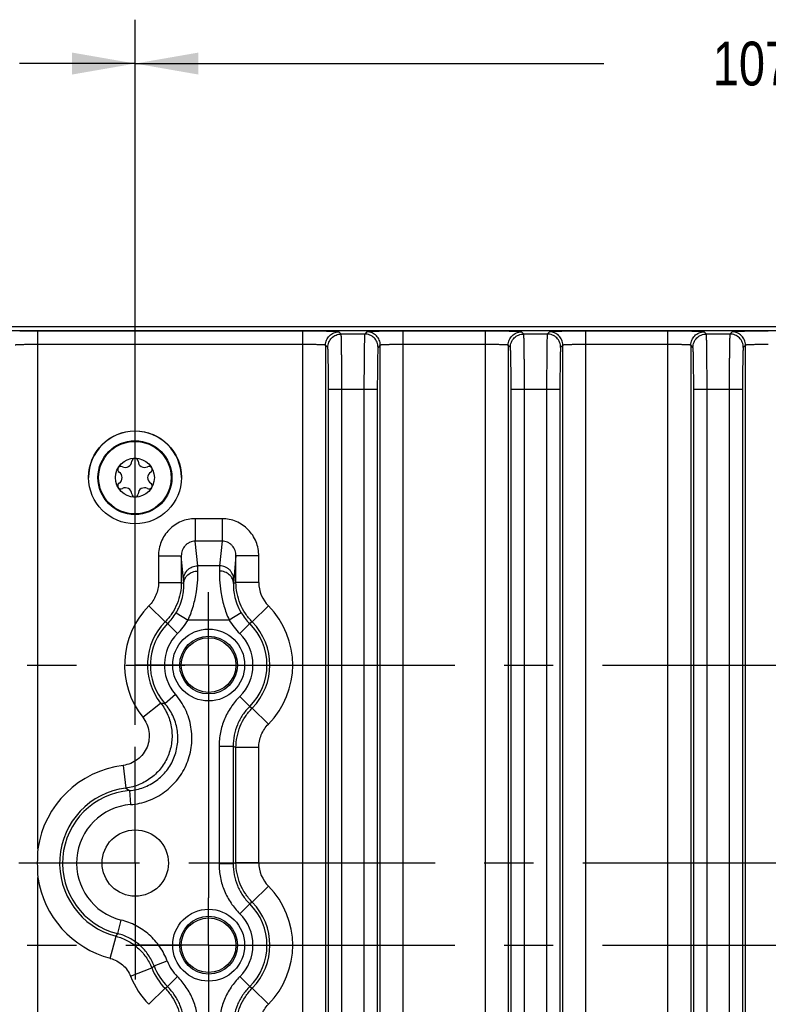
# Model space of a CAD drawing. Header units: inches. Extents: x 0 to 34, y 0 to 22.
# Tile 62 of 129: x 19 to 21.1, y 5.2 to 8. Entities that reach past the tile are written whole.
import ezdxf

# ---------------------------------------------------------------- set-up
doc = ezdxf.new("R2010")
doc.units = ezdxf.units.IN
doc.header["$LTSCALE"] = 1.87
doc.header["$MEASUREMENT"] = 0
doc.linetypes.add('CENTER', pattern=[0.6, 0.375, -0.075, 0.075, -0.075])
doc.layers.get('0').update_dxf_attribs({"linetype": 'CONTINUOUS'})
for name, color, linetype in [('02___PRT_ALL_AXES', 7, 'CONTINUOUS'), ('COSMETIC', 7, 'CONTINUOUS'), ('DIMENSIONS', 7, 'CONTINUOUS'), ('THREAD', 7, 'CONTINUOUS')]:
    doc.layers.add(name, color=color, linetype=linetype)
doc.styles.get("Standard").update_dxf_attribs({"font": 'txt', "width": 0.8})
doc.dimstyles.new('DIMSTYLE_2', dxfattribs={"dimtxt": 0.125, "dimasz": 0.18, "dimexe": 0.125, "dimexo": 0.0625, "dimgap": 0.0625, "dimtad": 0, "dimtih": 1, "dimtoh": 1, "dimzin": 0, "dimdsep": 46, "dimtxsty": 'STANDARD', "dimblk": '_FILLED', "dimblk1": '_FILLED', "dimblk2": '_FILLED', "dimcen": 0.09, "dimazin": 0, "dimtp": 0.01, "dimtm": 0.01, "dimtfac": 1, "dimtofl": 0, "dimtmove": 0, "dimatfit": 3, "dimldrblk": '_FILLED', "dimfxl": 1, "dimtolj": 1, "dimtzin": 0, "dimarcsym": 0})

# ---------------------------------------------------------------- blocks, each defined once
blk = doc.blocks.new('_FILLED')
at = {"color": 0, "linetype": 'BYBLOCK'}
blk.add_solid([(0, 0), (-1, 0.174), (-1, -0.174)], dxfattribs=at)
blk = doc.blocks.new('*D4')
at = {"layer": 'DIMENSIONS', "color": 2, "linetype": 'CONTINUOUS'}
for p, q in [((17.1994, 5.9533), (17.1994, 7.9623)), ((19.3089, 5.9533), (19.3089, 7.9623)), ((17.1994, 7.8373), (17.5292, 7.8373)), ((19.3089, 7.8373), (18.9792, 7.8373))]:
    blk.add_line(p, q, dxfattribs=at)
at = {"layer": 'DIMENSIONS', "color": 2, "linetype": 'CONTINUOUS', "xscale": 0.18, "yscale": 0.18, "zscale": 0.18, "rotation": 180}
blk.add_blockref('_FILLED', (17.1994, 7.8373), dxfattribs=at)
at = {"layer": 'DIMENSIONS', "color": 2, "linetype": 'CONTINUOUS', "xscale": 0.18, "yscale": 0.18, "zscale": 0.18}
blk.add_blockref('_FILLED', (19.3089, 7.8373), dxfattribs=at)
at = {"layer": 'DIMENSIONS', "color": 2, "linetype": 'CONTINUOUS', "insert": (18.2542, 7.8998), "char_height": 0.125, "width": 1.325, "attachment_point": 2, "line_spacing_factor": 0.9}
blk.add_mtext('53.58{\\ftxt.shx;\\W1.000000;\\H0.125000; }[2.110]', dxfattribs=at)
blk = doc.blocks.new('*D5')
at = {"layer": 'DIMENSIONS', "color": 2, "linetype": 'CONTINUOUS'}
for p, q in [((19.3089, 5.9533), (19.3089, 7.9623)), ((23.5289, 5.9533), (23.5289, 7.9623)), ((19.3089, 7.8373), (20.6439, 7.8373)), ((23.5289, 7.8373), (22.1939, 7.8373))]:
    blk.add_line(p, q, dxfattribs=at)
at = {"layer": 'DIMENSIONS', "color": 2, "linetype": 'CONTINUOUS', "xscale": 0.18, "yscale": 0.18, "zscale": 0.18, "rotation": 180}
blk.add_blockref('_FILLED', (19.3089, 7.8373), dxfattribs=at)
at = {"layer": 'DIMENSIONS', "color": 2, "linetype": 'CONTINUOUS', "xscale": 0.18, "yscale": 0.18, "zscale": 0.18}
blk.add_blockref('_FILLED', (23.5289, 7.8373), dxfattribs=at)
at = {"layer": 'DIMENSIONS', "color": 2, "linetype": 'CONTINUOUS', "insert": (21.4189, 7.8998), "char_height": 0.125, "width": 1.425, "attachment_point": 2, "line_spacing_factor": 0.9}
blk.add_mtext('107.19{\\ftxt.shx;\\W1.000000;\\H0.125000; }[4.220]', dxfattribs=at)

msp = doc.modelspace()

# ---------------------------------------------------------------- linework, layer by layer
at = {"color": 7, "linetype": 'CONTINUOUS'}
for p, q in [((11.9969, 7.0765), (24.7141, 7.0765)), ((24.7249, 7.0873), (13.0527, 7.0873)), ((19.0314, 5.6001), (19.0314, 7.0747)), ((19.786, 7.0747), (19.0314, 7.0747)), ((19.786, 3.5719), (19.786, 7.0747)), ((19.8953, 7.0666), (19.889, 7.0729)), ((19.9689, 7.0729), (19.9625, 7.0666)), ((20.0719, 3.5719), (20.0719, 7.0747)), ((20.3063, 7.0747), (20.0719, 7.0747)), ((20.3063, 3.5719), (20.3063, 7.0747)), ((20.4156, 7.0666), (20.4092, 7.0729)), ((20.4891, 7.0729), (20.4828, 7.0666)), ((20.8265, 7.0747), (20.5921, 7.0747)), ((20.5921, 3.5719), (20.5921, 7.0747)), ((20.8265, 3.5719), (20.8265, 7.0747)), ((20.9358, 7.0666), (20.9295, 7.0729)), ((21.0093, 7.0729), (21.003, 7.0666)), ((19.9625, 7.0666), (19.8953, 7.0666)), ((20.4828, 7.0666), (20.4156, 7.0666)), ((21.003, 7.0666), (20.9358, 7.0666)), ((19.786, 7.0367), (19.0314, 7.0367)), ((19.851, 7.035), (19.851, 3.6116)), ((19.8574, 7.0286), (19.851, 7.035)), ((20.0069, 7.035), (20.0005, 7.0286)), ((20.0069, 3.6116), (20.0069, 7.035)), ((20.3063, 7.0367), (20.0719, 7.0367)), ((20.3712, 7.035), (20.3712, 3.6116)), ((20.3776, 7.0286), (20.3712, 7.035)), ((20.5271, 7.035), (20.5208, 7.0286)), ((20.5271, 3.6116), (20.5271, 7.035)), ((20.8265, 7.0367), (20.5921, 7.0367)), ((20.8915, 7.035), (20.8915, 3.6116)), ((20.8978, 7.0286), (20.8915, 7.035)), ((21.0473, 7.035), (21.041, 7.0286)), ((21.0473, 3.6116), (21.0473, 7.035)), ((19.8594, 3.737), (19.8594, 6.9096)), ((19.8594, 6.9096), (19.9985, 6.9096)), ((19.8974, 3.737), (19.8974, 6.9096)), ((19.9605, 6.9096), (19.9605, 3.737)), ((19.9985, 6.9096), (19.9985, 3.737)), ((20.3796, 6.9096), (20.5187, 6.9096)), ((20.3796, 3.737), (20.3796, 6.9096)), ((20.4176, 3.737), (20.4176, 6.9096)), ((20.4807, 6.9096), (20.4807, 3.737)), ((20.5187, 6.9096), (20.5187, 3.737)), ((20.8999, 6.9096), (21.039, 6.9096)), ((20.8999, 3.737), (20.8999, 6.9096)), ((20.9379, 3.737), (20.9379, 6.9096)), ((21.001, 6.9096), (21.001, 3.737)), ((21.039, 6.9096), (21.039, 3.737)), ((19.4798, 6.5406), (19.4798, 6.4766)), ((19.5562, 6.5406), (19.4798, 6.5406)), ((19.5562, 6.5406), (19.5562, 6.4766)), ((19.4867, 6.4064), (19.4798, 6.4766)), ((19.5562, 6.4766), (19.4798, 6.4766)), ((19.5562, 6.4766), (19.5493, 6.4064)), ((19.3751, 6.4343), (19.3751, 6.3587)), ((19.3751, 6.4343), (19.4401, 6.4343)), ((19.4467, 6.367), (19.4401, 6.4343)), ((19.4401, 6.4343), (19.4401, 6.3587)), ((19.5959, 6.4343), (19.5893, 6.367)), ((19.5959, 6.3587), (19.5959, 6.4343)), ((19.6609, 6.4343), (19.5959, 6.4343)), ((19.6609, 6.3587), (19.6609, 6.4343)), ((19.5493, 6.4064), (19.4867, 6.4064)), ((19.4873, 6.3913), (19.4867, 6.4064)), ((19.5493, 6.4064), (19.5487, 6.3913)), ((19.3751, 6.3587), (19.4401, 6.3587)), ((19.4473, 6.3558), (19.4467, 6.367)), ((19.5893, 6.367), (19.5887, 6.3558)), ((19.6609, 6.3587), (19.5959, 6.3587)), ((19.3476, 6.292), (19.3939, 6.2463)), ((19.6883, 6.292), (19.6421, 6.2463)), ((19.4253, 6.2725), (19.4595, 6.2518)), ((19.6107, 6.2725), (19.5764, 6.2518)), ((19.401, 6.2416), (19.3939, 6.2463)), ((19.401, 6.2416), (19.4292, 6.2132)), ((19.5764, 6.2518), (19.4595, 6.2518)), ((19.635, 6.2416), (19.6068, 6.2132)), ((19.6421, 6.2463), (19.635, 6.2416)), ((19.393, 6.0141), (19.4231, 6.0405)), ((19.635, 6.0055), (19.6068, 6.0339)), ((19.3303, 5.9748), (19.3812, 6.0152)), ((19.635, 6.0055), (19.6421, 6.0009)), ((19.6883, 5.9552), (19.6421, 6.0009)), ((19.5876, 5.8919), (19.5476, 5.8919)), ((19.5476, 5.8919), (19.5476, 5.557)), ((19.5876, 5.8919), (19.5876, 5.557)), ((19.6609, 5.8884), (19.5959, 5.8884)), ((19.5959, 5.5604), (19.5959, 5.8884)), ((19.6609, 5.5604), (19.6609, 5.8884)), ((19.2742, 5.8377), (19.2823, 5.7732)), ((19.2922, 5.7658), (19.2955, 5.7259)), ((19.5876, 5.557), (19.5476, 5.557)), ((19.6609, 5.5604), (19.5959, 5.5604)), ((19.0314, 3.5719), (19.0314, 5.5185)), ((19.6883, 5.4937), (19.6421, 5.448)), ((19.635, 5.4434), (19.6068, 5.4149)), ((19.6421, 5.448), (19.635, 5.4434)), ((19.2588, 5.3583), (19.2685, 5.3971)), ((19.2543, 5.3508), (19.2588, 5.3583)), ((19.2379, 5.2879), (19.2543, 5.3508)), ((19.3627, 5.2661), (19.4001, 5.2804)), ((19.2953, 5.237), (19.3557, 5.261)), ((19.3557, 5.261), (19.3627, 5.2661)), ((19.401, 5.2072), (19.4292, 5.2357)), ((19.635, 5.2072), (19.6068, 5.2357)), ((19.3476, 5.1569), (19.3939, 5.2026)), ((19.3939, 5.2026), (19.401, 5.2072)), ((19.635, 5.2072), (19.6421, 5.2026)), ((19.6883, 5.1569), (19.6421, 5.2026))]:
    msp.add_line(p, q, dxfattribs=at)
for centre, radius in [((19.3079, 6.6575), 0.1053), ((19.3079, 6.6575), 0.1033), ((19.3079, 6.6575), 0.0555), ((19.518, 6.1236), 0.1025), ((19.518, 6.1236), 0.0824), ((19.518, 6.1236), 0.0779), ((19.518, 5.3253), 0.1025), ((19.518, 5.3253), 0.0824), ((19.518, 5.3253), 0.0779)]:
    msp.add_circle(centre, radius, dxfattribs=at)
for centre, radius, start, end in [((19.0309, 1.6685), 5.4062, 89.9952, 90.5432), ((19.7883, 2.0643), 5.0104, 89.4371, 90.0265), ((20.0714, 1.6685), 5.4062, 89.9952, 90.5432), ((20.3086, 2.0643), 5.0104, 89.4371, 90.0265), ((20.5916, 1.6685), 5.4062, 89.9952, 90.5432), ((20.8288, 2.0643), 5.0104, 89.4371, 90.0265), ((21.1119, 1.6685), 5.4062, 89.9952, 90.5432), ((19.3079, 6.7038), 0.00906, 1.6303, 178.3697), ((19.2679, 6.6806), 0.00906, 61.6303, 238.3697), ((19.2808, 6.7045), 0.0181, 241.6303, 358.3697), ((19.3351, 6.7045), 0.0181, 181.6303, 298.3697), ((19.348, 6.6806), 0.00906, 301.6303, 118.3697), ((19.2536, 6.6575), 0.0181, 301.6303, 58.3697), ((19.3623, 6.6575), 0.0181, 121.6303, 238.3697), ((19.2679, 6.6344), 0.00906, 121.6303, 298.3697), ((19.2808, 6.6105), 0.0181, 1.6303, 118.3697), ((19.3351, 6.6105), 0.0181, 61.6303, 178.3697), ((19.348, 6.6344), 0.00906, 241.6303, 58.3697), ((19.3079, 6.6113), 0.00906, 181.6303, 358.3697), ((18.7819, 4.7567), 1.732, 67.4082, 67.6676), ((20.254, 4.7567), 1.732, 112.3324, 112.5918), ((19.7559, 6.3587), 0.095, 179.9997, 224.6666), ((19.518, 6.1236), 0.2395, 135.3337, 218.4059), ((19.518, 6.1236), 0.2395, 315.3337, 44.6663), ((19.2884, 6.3553), 0.16, 314.7327, 328.8357), ((19.7475, 6.3553), 0.16, 211.1642, 225.2674), ((19.518, 6.1236), 0.1745, 135.3337, 218.4059), ((19.518, 6.1236), 0.1662, 134.7343, 221.2106), ((19.2884, 6.3553), 0.2, 314.7341, 328.8369), ((19.7476, 6.3553), 0.2, 211.1631, 225.2659), ((19.518, 6.1236), 0.1662, 314.7343, 45.2657), ((19.518, 6.1236), 0.1745, 315.3337, 44.6663), ((19.518, 6.1236), 0.1262, 134.7343, 221.2106), ((19.518, 6.1236), 0.1262, 314.7343, 45.2657), ((19.6242, 8.6388), 2.6349, 264.7088, 264.9654), ((20.2524, 7.4865), 1.7276, 247.3681, 247.6678), ((19.3089, 5.5593), 0.2805, 97.1106, 171.6402), ((19.3089, 5.5593), 0.2155, 97.1106, 255.3207), ((19.3089, 5.5593), 0.2072, 94.6243, 256.0014), ((21.0525, 8.1603), 2.9719, 233.4404, 233.6795), ((19.3089, 5.5593), 0.1672, 94.6243, 256.0014), ((19.5889, 5.5593), 0.559, 175.8161, 184.1839), ((20.2524, 3.9624), 1.7276, 112.3322, 112.6319), ((19.7559, 5.5604), 0.095, 179.9997, 224.6666), ((19.3089, 5.5593), 0.2805, 188.3598, 255.3207), ((19.518, 5.3253), 0.2395, 315.3337, 44.6663), ((19.518, 5.3253), 0.1662, 314.7343, 45.2657), ((19.518, 5.3253), 0.1745, 315.3337, 44.6663), ((19.518, 5.3253), 0.1262, 314.7343, 45.2657), ((19.518, 5.3253), 0.1262, 200.8551, 225.2657), ((19.518, 5.3253), 0.1745, 201.623, 224.6663), ((19.518, 5.3253), 0.1662, 200.8551, 225.2657), ((19.518, 5.3253), 0.2395, 201.623, 224.6663)]:
    msp.add_arc(centre, radius, start, end, dxfattribs=at)
for points, knots in [([(19.889, 7.0729), (19.889, 7.073), (19.8889, 7.073), (19.8886, 7.0731), (19.8883, 7.0731), (19.8877, 7.0732), (19.8866, 7.0733), (19.885, 7.0734), (19.883, 7.0735), (19.8806, 7.0736), (19.8778, 7.0737), (19.8734, 7.0739), (19.8669, 7.074), (19.8582, 7.0742), (19.8482, 7.0744), (19.8412, 7.0744), (19.8376, 7.0745)], [0, 0, 0, 0, 0.002442, 0.006832, 0.013238, 0.021671, 0.044603, 0.075569, 0.114486, 0.161237, 0.215594, 0.277306, 0.421788, 0.592408, 0.78619, 1, 1, 1, 1]), ([(19.851, 7.035), (19.851, 7.0399), (19.8525, 7.0474), (19.8572, 7.0562), (19.862, 7.062), (19.8678, 7.0668), (19.8766, 7.0714), (19.8841, 7.0729), (19.889, 7.0729)], [0, 0, 0, 0, 0.249118, 0.374712, 0.5, 0.625288, 0.750882, 1, 1, 1, 1]), ([(20.0202, 7.0745), (20.0165, 7.0744), (20.0095, 7.0744), (19.9996, 7.0742), (19.9909, 7.074), (19.9845, 7.0739), (19.98, 7.0737), (19.9772, 7.0736), (19.9749, 7.0735), (19.9729, 7.0734), (19.9713, 7.0733), (19.9702, 7.0732), (19.9696, 7.0731), (19.9692, 7.0731), (19.969, 7.073), (19.9689, 7.073), (19.9689, 7.0729)], [0, 0, 0, 0, 0.213848, 0.407644, 0.578244, 0.722698, 0.784408, 0.838761, 0.885501, 0.924409, 0.955375, 0.978313, 0.986751, 0.993161, 0.997555, 1, 1, 1, 1]), ([(20.0069, 7.035), (20.0069, 7.0399), (20.0053, 7.0474), (20.0007, 7.0562), (19.9959, 7.062), (19.9901, 7.0668), (19.9813, 7.0714), (19.9738, 7.0729), (19.9689, 7.0729)], [0, 0, 0, 0, 0.249118, 0.374712, 0.5, 0.625288, 0.750882, 1, 1, 1, 1]), ([(20.4092, 7.0729), (20.4092, 7.073), (20.4091, 7.073), (20.4089, 7.0731), (20.4085, 7.0731), (20.4079, 7.0732), (20.4068, 7.0733), (20.4052, 7.0734), (20.4032, 7.0735), (20.4008, 7.0736), (20.3981, 7.0737), (20.3936, 7.0739), (20.3871, 7.074), (20.3784, 7.0742), (20.3685, 7.0744), (20.3615, 7.0744), (20.3578, 7.0745)], [0, 0, 0, 0, 0.002442, 0.006832, 0.013238, 0.021671, 0.044603, 0.075569, 0.114486, 0.161237, 0.215594, 0.277306, 0.421788, 0.592408, 0.78619, 1, 1, 1, 1]), ([(20.3712, 7.035), (20.3712, 7.0399), (20.3728, 7.0474), (20.3774, 7.0562), (20.3822, 7.062), (20.388, 7.0668), (20.3968, 7.0714), (20.4043, 7.0729), (20.4092, 7.0729)], [0, 0, 0, 0, 0.249118, 0.374712, 0.5, 0.625288, 0.750882, 1, 1, 1, 1]), ([(20.5404, 7.0745), (20.5367, 7.0744), (20.5298, 7.0744), (20.5199, 7.0742), (20.5112, 7.074), (20.5047, 7.0739), (20.5003, 7.0737), (20.4975, 7.0736), (20.4951, 7.0735), (20.4931, 7.0734), (20.4915, 7.0733), (20.4904, 7.0732), (20.4898, 7.0731), (20.4895, 7.0731), (20.4893, 7.073), (20.4891, 7.073), (20.4891, 7.0729)], [0, 0, 0, 0, 0.213848, 0.407644, 0.578244, 0.722698, 0.784408, 0.838761, 0.885501, 0.924409, 0.955375, 0.978313, 0.986751, 0.993161, 0.997555, 1, 1, 1, 1]), ([(20.5271, 7.035), (20.5271, 7.0399), (20.5256, 7.0474), (20.5209, 7.0562), (20.5162, 7.062), (20.5104, 7.0668), (20.5016, 7.0714), (20.494, 7.0729), (20.4891, 7.0729)], [0, 0, 0, 0, 0.249118, 0.374712, 0.5, 0.625288, 0.750882, 1, 1, 1, 1]), ([(20.9295, 7.0729), (20.9294, 7.073), (20.9293, 7.073), (20.9291, 7.0731), (20.9288, 7.0731), (20.9281, 7.0732), (20.9271, 7.0733), (20.9255, 7.0734), (20.9235, 7.0735), (20.9211, 7.0736), (20.9183, 7.0737), (20.9138, 7.0739), (20.9073, 7.074), (20.8986, 7.0742), (20.8887, 7.0744), (20.8817, 7.0744), (20.878, 7.0745)], [0, 0, 0, 0, 0.002442, 0.006832, 0.013238, 0.021671, 0.044603, 0.075569, 0.114486, 0.161237, 0.215594, 0.277306, 0.421788, 0.592408, 0.78619, 1, 1, 1, 1]), ([(20.8915, 7.035), (20.8915, 7.0399), (20.893, 7.0474), (20.8977, 7.0562), (20.9024, 7.062), (20.9082, 7.0668), (20.917, 7.0714), (20.9245, 7.0729), (20.9295, 7.0729)], [0, 0, 0, 0, 0.249118, 0.374712, 0.5, 0.625288, 0.750882, 1, 1, 1, 1]), ([(21.0606, 7.0745), (21.057, 7.0744), (21.05, 7.0744), (21.0401, 7.0742), (21.0314, 7.074), (21.0249, 7.0739), (21.0205, 7.0737), (21.0177, 7.0736), (21.0153, 7.0735), (21.0133, 7.0734), (21.0117, 7.0733), (21.0107, 7.0732), (21.01, 7.0731), (21.0097, 7.0731), (21.0095, 7.073), (21.0094, 7.073), (21.0093, 7.0729)], [0, 0, 0, 0, 0.213848, 0.407644, 0.578244, 0.722698, 0.784408, 0.838761, 0.885501, 0.924409, 0.955375, 0.978313, 0.986751, 0.993161, 0.997555, 1, 1, 1, 1]), ([(21.0473, 7.035), (21.0473, 7.0399), (21.0458, 7.0474), (21.0411, 7.0562), (21.0364, 7.062), (21.0306, 7.0668), (21.0218, 7.0714), (21.0143, 7.0729), (21.0093, 7.0729)], [0, 0, 0, 0, 0.249118, 0.374712, 0.5, 0.625288, 0.750882, 1, 1, 1, 1]), ([(19.8574, 7.0286), (19.8574, 7.0335), (19.8589, 7.0411), (19.8635, 7.0498), (19.8683, 7.0556), (19.8741, 7.0604), (19.8829, 7.0651), (19.8904, 7.0666), (19.8953, 7.0666)], [0, 0, 0, 0, 0.249118, 0.374712, 0.5, 0.625288, 0.750882, 1, 1, 1, 1]), ([(19.8974, 6.9096), (19.8974, 6.9197), (19.8974, 6.9396), (19.8973, 6.964), (19.8972, 6.9827), (19.8971, 6.9958), (19.8969, 7.008), (19.8968, 7.0194), (19.8967, 7.0297), (19.8965, 7.0388), (19.8963, 7.0468), (19.8962, 7.0526), (19.896, 7.0566), (19.896, 7.0591), (19.8959, 7.0612), (19.8958, 7.063), (19.8957, 7.0644), (19.8956, 7.0654), (19.8955, 7.066), (19.8955, 7.0663), (19.8954, 7.0665), (19.8954, 7.0666), (19.8953, 7.0666)], [0, 0, 0, 0, 0.192984, 0.379016, 0.466965, 0.550475, 0.628781, 0.701171, 0.766953, 0.825487, 0.876258, 0.918786, 0.936838, 0.952693, 0.966309, 0.977651, 0.9867, 0.993441, 0.995944, 0.997866, 0.999213, 1, 1, 1, 1]), ([(19.9625, 7.0666), (19.9625, 7.0666), (19.9625, 7.0665), (19.9624, 7.0663), (19.9624, 7.066), (19.9623, 7.0654), (19.9622, 7.0644), (19.9621, 7.063), (19.962, 7.0612), (19.9619, 7.0591), (19.9618, 7.0566), (19.9617, 7.0526), (19.9616, 7.0467), (19.9614, 7.0388), (19.9612, 7.0296), (19.9611, 7.0193), (19.961, 7.008), (19.9608, 6.9957), (19.9607, 6.9826), (19.9606, 6.9639), (19.9605, 6.9395), (19.9605, 6.9197), (19.9605, 6.9096)], [0, 0, 0, 0, 0.000788, 0.002138, 0.004065, 0.006572, 0.013327, 0.022393, 0.033755, 0.047396, 0.063291, 0.081394, 0.124027, 0.174895, 0.233542, 0.299382, 0.371806, 0.450129, 0.533593, 0.621434, 0.807127, 1, 1, 1, 1]), ([(20.0005, 7.0286), (20.0005, 7.0335), (19.999, 7.0411), (19.9943, 7.0498), (19.9896, 7.0556), (19.9838, 7.0604), (19.975, 7.0651), (19.9675, 7.0666), (19.9625, 7.0666)], [0, 0, 0, 0, 0.249117, 0.374711, 0.499999, 0.625288, 0.750882, 1, 1, 1, 1]), ([(20.3776, 7.0286), (20.3776, 7.0335), (20.3791, 7.0411), (20.3838, 7.0498), (20.3885, 7.0556), (20.3943, 7.0604), (20.4031, 7.0651), (20.4106, 7.0666), (20.4156, 7.0666)], [0, 0, 0, 0, 0.249118, 0.374712, 0.5, 0.625288, 0.750882, 1, 1, 1, 1]), ([(20.4176, 6.9096), (20.4176, 6.9197), (20.4176, 6.9396), (20.4175, 6.964), (20.4174, 6.9827), (20.4173, 6.9958), (20.4172, 7.008), (20.417, 7.0194), (20.4169, 7.0297), (20.4167, 7.0388), (20.4166, 7.0468), (20.4164, 7.0526), (20.4163, 7.0566), (20.4162, 7.0591), (20.4161, 7.0612), (20.416, 7.063), (20.4159, 7.0644), (20.4158, 7.0654), (20.4157, 7.066), (20.4157, 7.0663), (20.4156, 7.0665), (20.4156, 7.0666), (20.4156, 7.0666)], [0, 0, 0, 0, 0.192984, 0.379016, 0.466965, 0.550475, 0.628781, 0.701171, 0.766953, 0.825487, 0.876258, 0.918786, 0.936838, 0.952693, 0.966309, 0.977651, 0.9867, 0.993441, 0.995944, 0.997866, 0.999213, 1, 1, 1, 1]), ([(20.4828, 7.0666), (20.4827, 7.0666), (20.4827, 7.0665), (20.4827, 7.0663), (20.4826, 7.066), (20.4825, 7.0654), (20.4825, 7.0644), (20.4824, 7.063), (20.4823, 7.0612), (20.4822, 7.0591), (20.4821, 7.0566), (20.4819, 7.0526), (20.4818, 7.0467), (20.4816, 7.0388), (20.4815, 7.0296), (20.4813, 7.0193), (20.4812, 7.008), (20.4811, 6.9957), (20.481, 6.9826), (20.4809, 6.9639), (20.4808, 6.9395), (20.4807, 6.9197), (20.4807, 6.9096)], [0, 0, 0, 0, 0.000788, 0.002138, 0.004065, 0.006572, 0.013327, 0.022393, 0.033755, 0.047396, 0.063291, 0.081394, 0.124027, 0.174895, 0.233542, 0.299382, 0.371806, 0.450129, 0.533593, 0.621434, 0.807127, 1, 1, 1, 1]), ([(20.5208, 7.0286), (20.5208, 7.0335), (20.5192, 7.0411), (20.5146, 7.0498), (20.5098, 7.0556), (20.504, 7.0604), (20.4952, 7.0651), (20.4877, 7.0666), (20.4828, 7.0666)], [0, 0, 0, 0, 0.249117, 0.374711, 0.499999, 0.625288, 0.750882, 1, 1, 1, 1]), ([(20.8978, 7.0286), (20.8978, 7.0335), (20.8993, 7.0411), (20.904, 7.0498), (20.9088, 7.0556), (20.9146, 7.0604), (20.9234, 7.0651), (20.9309, 7.0666), (20.9358, 7.0666)], [0, 0, 0, 0, 0.249118, 0.374712, 0.5, 0.625288, 0.750882, 1, 1, 1, 1]), ([(20.9379, 6.9096), (20.9379, 6.9197), (20.9378, 6.9396), (20.9377, 6.964), (20.9376, 6.9827), (20.9375, 6.9958), (20.9374, 7.008), (20.9373, 7.0194), (20.9371, 7.0297), (20.937, 7.0388), (20.9368, 7.0468), (20.9366, 7.0526), (20.9365, 7.0566), (20.9364, 7.0591), (20.9363, 7.0612), (20.9362, 7.063), (20.9361, 7.0644), (20.936, 7.0654), (20.936, 7.066), (20.9359, 7.0663), (20.9359, 7.0665), (20.9358, 7.0666), (20.9358, 7.0666)], [0, 0, 0, 0, 0.192984, 0.379016, 0.466965, 0.550475, 0.628781, 0.701171, 0.766953, 0.825487, 0.876258, 0.918786, 0.936838, 0.952693, 0.966309, 0.977651, 0.9867, 0.993441, 0.995944, 0.997866, 0.999213, 1, 1, 1, 1]), ([(21.003, 7.0666), (21.003, 7.0666), (21.0029, 7.0665), (21.0029, 7.0663), (21.0028, 7.066), (21.0028, 7.0654), (21.0027, 7.0644), (21.0026, 7.063), (21.0025, 7.0612), (21.0024, 7.0591), (21.0023, 7.0566), (21.0022, 7.0526), (21.002, 7.0467), (21.0019, 7.0388), (21.0017, 7.0296), (21.0015, 7.0193), (21.0014, 7.008), (21.0013, 6.9957), (21.0012, 6.9826), (21.0011, 6.9639), (21.001, 6.9395), (21.001, 6.9197), (21.001, 6.9096)], [0, 0, 0, 0, 0.000788, 0.002138, 0.004065, 0.006572, 0.013327, 0.022393, 0.033755, 0.047396, 0.063291, 0.081394, 0.124027, 0.174895, 0.233542, 0.299382, 0.371806, 0.450129, 0.533593, 0.621434, 0.807127, 1, 1, 1, 1]), ([(21.041, 7.0286), (21.041, 7.0335), (21.0395, 7.0411), (21.0348, 7.0498), (21.03, 7.0556), (21.0242, 7.0604), (21.0155, 7.0651), (21.0079, 7.0666), (21.003, 7.0666)], [0, 0, 0, 0, 0.249117, 0.374711, 0.499999, 0.625288, 0.750882, 1, 1, 1, 1]), ([(19.0314, 7.0367), (19.0272, 7.0367), (19.019, 7.0367), (19.0071, 7.0366), (18.9977, 7.0365), (18.9907, 7.0363), (18.986, 7.0362), (18.9817, 7.0361), (18.9779, 7.0359), (18.9746, 7.0358), (18.9719, 7.0356), (18.9699, 7.0355), (18.9686, 7.0354), (18.9679, 7.0353), (18.9673, 7.0352), (18.9669, 7.0351), (18.9666, 7.0351), (18.9664, 7.035), (18.9664, 7.035)], [0, 0, 0, 0, 0.192611, 0.378322, 0.549547, 0.627775, 0.70012, 0.765912, 0.824488, 0.875312, 0.917941, 0.951942, 0.965599, 0.977001, 0.986132, 0.992984, 0.99757, 1, 1, 1, 1]), ([(19.851, 7.035), (19.851, 7.035), (19.8508, 7.0351), (19.8506, 7.0351), (19.8501, 7.0352), (19.8495, 7.0353), (19.8488, 7.0354), (19.8475, 7.0355), (19.8456, 7.0356), (19.8428, 7.0358), (19.8395, 7.0359), (19.8357, 7.0361), (19.8314, 7.0362), (19.8268, 7.0363), (19.8198, 7.0365), (19.8103, 7.0366), (19.7984, 7.0367), (19.7902, 7.0367), (19.786, 7.0367)], [0, 0, 0, 0, 0.002429, 0.007011, 0.013857, 0.022982, 0.034377, 0.04803, 0.082021, 0.124632, 0.17544, 0.234009, 0.299788, 0.372116, 0.450331, 0.621549, 0.807343, 1, 1, 1, 1]), ([(19.8594, 6.9096), (19.8594, 6.9173), (19.8594, 6.9323), (19.8593, 6.9542), (19.8591, 6.9714), (19.8589, 6.9842), (19.8588, 6.9928), (19.8587, 7.0006), (19.8585, 7.0076), (19.8583, 7.0136), (19.8582, 7.018), (19.8581, 7.021), (19.858, 7.0229), (19.8579, 7.0245), (19.8578, 7.0259), (19.8577, 7.027), (19.8576, 7.0278), (19.8575, 7.0283), (19.8574, 7.0285), (19.8574, 7.0286), (19.8574, 7.0286)], [0, 0, 0, 0, 0.192947, 0.378941, 0.550366, 0.628657, 0.701033, 0.766804, 0.82533, 0.876096, 0.918624, 0.936679, 0.952537, 0.96616, 0.977511, 0.986572, 0.993333, 0.997791, 0.999166, 1, 1, 1, 1]), ([(20.0005, 7.0286), (20.0005, 7.0286), (20.0005, 7.0285), (20.0004, 7.0282), (20.0003, 7.0278), (20.0002, 7.027), (20.0001, 7.0259), (20, 7.0245), (19.9999, 7.0229), (19.9998, 7.021), (19.9997, 7.018), (19.9996, 7.0136), (19.9994, 7.0075), (19.9992, 7.0006), (19.9991, 6.9928), (19.9989, 6.9842), (19.9988, 6.9714), (19.9986, 6.9541), (19.9985, 6.9323), (19.9985, 6.9173), (19.9985, 6.9096)], [0, 0, 0, 0, 0.000836, 0.002215, 0.006683, 0.013458, 0.022536, 0.033905, 0.047551, 0.063449, 0.081555, 0.124188, 0.175052, 0.233691, 0.299519, 0.371929, 0.450237, 0.621509, 0.807164, 1, 1, 1, 1]), ([(20.0719, 7.0367), (20.0677, 7.0367), (20.0595, 7.0367), (20.0476, 7.0366), (20.0381, 7.0365), (20.0311, 7.0363), (20.0265, 7.0362), (20.0222, 7.0361), (20.0184, 7.0359), (20.0151, 7.0358), (20.0123, 7.0356), (20.0104, 7.0355), (20.0091, 7.0354), (20.0084, 7.0353), (20.0078, 7.0352), (20.0073, 7.0351), (20.0071, 7.0351), (20.0069, 7.035), (20.0069, 7.035)], [0, 0, 0, 0, 0.192611, 0.378322, 0.549547, 0.627775, 0.70012, 0.765912, 0.824488, 0.875312, 0.917941, 0.951942, 0.965599, 0.977001, 0.986132, 0.992984, 0.99757, 1, 1, 1, 1]), ([(20.3712, 7.035), (20.3712, 7.035), (20.3711, 7.0351), (20.3708, 7.0351), (20.3703, 7.0352), (20.3698, 7.0353), (20.369, 7.0354), (20.3677, 7.0355), (20.3658, 7.0356), (20.363, 7.0358), (20.3597, 7.0359), (20.3559, 7.0361), (20.3517, 7.0362), (20.347, 7.0363), (20.34, 7.0365), (20.3306, 7.0366), (20.3186, 7.0367), (20.3104, 7.0367), (20.3063, 7.0367)], [0, 0, 0, 0, 0.002429, 0.007011, 0.013857, 0.022982, 0.034377, 0.04803, 0.082021, 0.124632, 0.17544, 0.234009, 0.299788, 0.372116, 0.450331, 0.621549, 0.807343, 1, 1, 1, 1]), ([(20.3796, 6.9096), (20.3796, 6.9173), (20.3796, 6.9323), (20.3795, 6.9542), (20.3793, 6.9714), (20.3792, 6.9842), (20.379, 6.9928), (20.3789, 7.0006), (20.3787, 7.0076), (20.3786, 7.0136), (20.3784, 7.018), (20.3783, 7.021), (20.3782, 7.0229), (20.3781, 7.0245), (20.378, 7.0259), (20.3779, 7.027), (20.3778, 7.0278), (20.3777, 7.0283), (20.3776, 7.0285), (20.3776, 7.0286), (20.3776, 7.0286)], [0, 0, 0, 0, 0.192947, 0.378941, 0.550366, 0.628657, 0.701033, 0.766804, 0.82533, 0.876096, 0.918624, 0.936679, 0.952537, 0.96616, 0.977511, 0.986572, 0.993333, 0.997791, 0.999166, 1, 1, 1, 1]), ([(20.5208, 7.0286), (20.5207, 7.0286), (20.5207, 7.0285), (20.5206, 7.0282), (20.5205, 7.0278), (20.5205, 7.027), (20.5204, 7.0259), (20.5203, 7.0245), (20.5202, 7.0229), (20.5201, 7.021), (20.5199, 7.018), (20.5198, 7.0136), (20.5196, 7.0075), (20.5195, 7.0006), (20.5193, 6.9928), (20.5192, 6.9842), (20.519, 6.9714), (20.5189, 6.9541), (20.5187, 6.9323), (20.5187, 6.9173), (20.5187, 6.9096)], [0, 0, 0, 0, 0.000836, 0.002215, 0.006683, 0.013458, 0.022536, 0.033905, 0.047551, 0.063449, 0.081555, 0.124188, 0.175052, 0.233691, 0.299519, 0.371929, 0.450237, 0.621509, 0.807164, 1, 1, 1, 1]), ([(20.5921, 7.0367), (20.5879, 7.0367), (20.5797, 7.0367), (20.5678, 7.0366), (20.5584, 7.0365), (20.5514, 7.0363), (20.5467, 7.0362), (20.5424, 7.0361), (20.5386, 7.0359), (20.5353, 7.0358), (20.5326, 7.0356), (20.5306, 7.0355), (20.5293, 7.0354), (20.5286, 7.0353), (20.528, 7.0352), (20.5276, 7.0351), (20.5273, 7.0351), (20.5271, 7.035), (20.5271, 7.035)], [0, 0, 0, 0, 0.192611, 0.378322, 0.549547, 0.627775, 0.70012, 0.765912, 0.824488, 0.875312, 0.917941, 0.951942, 0.965599, 0.977001, 0.986132, 0.992984, 0.99757, 1, 1, 1, 1]), ([(20.8915, 7.035), (20.8914, 7.035), (20.8913, 7.0351), (20.891, 7.0351), (20.8906, 7.0352), (20.89, 7.0353), (20.8892, 7.0354), (20.888, 7.0355), (20.886, 7.0356), (20.8833, 7.0358), (20.88, 7.0359), (20.8762, 7.0361), (20.8719, 7.0362), (20.8672, 7.0363), (20.8602, 7.0365), (20.8508, 7.0366), (20.8389, 7.0367), (20.8307, 7.0367), (20.8265, 7.0367)], [0, 0, 0, 0, 0.002429, 0.007011, 0.013857, 0.022982, 0.034377, 0.04803, 0.082021, 0.124632, 0.17544, 0.234009, 0.299788, 0.372116, 0.450331, 0.621549, 0.807343, 1, 1, 1, 1]), ([(20.8999, 6.9096), (20.8999, 6.9173), (20.8998, 6.9323), (20.8997, 6.9542), (20.8996, 6.9714), (20.8994, 6.9842), (20.8993, 6.9928), (20.8991, 7.0006), (20.899, 7.0076), (20.8988, 7.0136), (20.8986, 7.018), (20.8985, 7.021), (20.8984, 7.0229), (20.8983, 7.0245), (20.8982, 7.0259), (20.8981, 7.027), (20.898, 7.0278), (20.898, 7.0283), (20.8979, 7.0285), (20.8978, 7.0286), (20.8978, 7.0286)], [0, 0, 0, 0, 0.192947, 0.378941, 0.550366, 0.628657, 0.701033, 0.766804, 0.82533, 0.876096, 0.918624, 0.936679, 0.952537, 0.96616, 0.977511, 0.986572, 0.993333, 0.997791, 0.999166, 1, 1, 1, 1]), ([(21.041, 7.0286), (21.041, 7.0286), (21.0409, 7.0285), (21.0409, 7.0282), (21.0408, 7.0278), (21.0407, 7.027), (21.0406, 7.0259), (21.0405, 7.0245), (21.0404, 7.0229), (21.0403, 7.021), (21.0402, 7.018), (21.04, 7.0136), (21.0398, 7.0075), (21.0397, 7.0006), (21.0395, 6.9928), (21.0394, 6.9842), (21.0392, 6.9714), (21.0391, 6.9541), (21.039, 6.9323), (21.039, 6.9173), (21.039, 6.9096)], [0, 0, 0, 0, 0.000836, 0.002215, 0.006683, 0.013458, 0.022536, 0.033905, 0.047551, 0.063449, 0.081555, 0.124188, 0.175052, 0.233691, 0.299519, 0.371929, 0.450237, 0.621509, 0.807164, 1, 1, 1, 1]), ([(21.1123, 7.0367), (21.1082, 7.0367), (21.0999, 7.0367), (21.088, 7.0366), (21.0786, 7.0365), (21.0716, 7.0363), (21.0669, 7.0362), (21.0626, 7.0361), (21.0589, 7.0359), (21.0556, 7.0358), (21.0528, 7.0356), (21.0508, 7.0355), (21.0496, 7.0354), (21.0488, 7.0353), (21.0482, 7.0352), (21.0478, 7.0351), (21.0475, 7.0351), (21.0474, 7.035), (21.0473, 7.035)], [0, 0, 0, 0, 0.192611, 0.378322, 0.549547, 0.627775, 0.70012, 0.765912, 0.824488, 0.875312, 0.917941, 0.951942, 0.965599, 0.977001, 0.986132, 0.992984, 0.99757, 1, 1, 1, 1]), ([(19.4798, 6.5406), (19.4729, 6.5406), (19.459, 6.5392), (19.4391, 6.5331), (19.4208, 6.5231), (19.4049, 6.5097), (19.3919, 6.4934), (19.3823, 6.475), (19.3764, 6.455), (19.3751, 6.4412), (19.3751, 6.4343)], [0, 0, 0, 0, 0.125063, 0.250343, 0.375395, 0.500382, 0.625313, 0.750174, 0.875091, 1, 1, 1, 1]), ([(19.6609, 6.4343), (19.6609, 6.4412), (19.6596, 6.4551), (19.6537, 6.475), (19.644, 6.4935), (19.631, 6.5097), (19.6151, 6.5231), (19.5968, 6.5331), (19.5769, 6.5392), (19.5631, 6.5406), (19.5562, 6.5406)], [0, 0, 0, 0, 0.125018, 0.250201, 0.375225, 0.500219, 0.625161, 0.750046, 0.875038, 1, 1, 1, 1]), ([(19.4798, 6.4766), (19.477, 6.4766), (19.4716, 6.476), (19.4638, 6.4734), (19.4567, 6.4692), (19.4488, 6.462), (19.4418, 6.4503), (19.44, 6.4396), (19.4401, 6.4343)], [0, 0, 0, 0, 0.127368, 0.254726, 0.38126, 0.506919, 0.754526, 1, 1, 1, 1]), ([(19.5959, 6.4343), (19.596, 6.4396), (19.5941, 6.4503), (19.5872, 6.462), (19.5793, 6.4693), (19.5722, 6.4735), (19.5644, 6.4761), (19.5589, 6.4766), (19.5562, 6.4766)], [0, 0, 0, 0, 0.245814, 0.493697, 0.619336, 0.745703, 0.872747, 1, 1, 1, 1]), ([(19.4467, 6.367), (19.4467, 6.3721), (19.4484, 6.3799), (19.4533, 6.389), (19.4583, 6.395), (19.4644, 6.4), (19.4736, 6.4048), (19.4815, 6.4064), (19.4867, 6.4064)], [0, 0, 0, 0, 0.247291, 0.372385, 0.497546, 0.623076, 0.749231, 1, 1, 1, 1]), ([(19.5893, 6.367), (19.5893, 6.3721), (19.5876, 6.3799), (19.5827, 6.389), (19.5777, 6.395), (19.5716, 6.4), (19.5623, 6.4048), (19.5545, 6.4064), (19.5493, 6.4064)], [0, 0, 0, 0, 0.247291, 0.372385, 0.497546, 0.623076, 0.749231, 1, 1, 1, 1]), ([(19.4473, 6.3558), (19.4473, 6.3604), (19.4491, 6.3675), (19.454, 6.3756), (19.459, 6.381), (19.4651, 6.3854), (19.472, 6.3887), (19.4795, 6.3908), (19.4847, 6.3913), (19.4873, 6.3913)], [0, 0, 0, 0, 0.235028, 0.356532, 0.480533, 0.607381, 0.737071, 0.868601, 1, 1, 1, 1]), ([(19.4595, 6.2518), (19.4655, 6.265), (19.4751, 6.2914), (19.4836, 6.3299), (19.4872, 6.363), (19.4875, 6.3829), (19.4873, 6.3913)], [0, 0, 0, 0, 0.303015, 0.585048, 0.823557, 1, 1, 1, 1]), ([(19.5487, 6.3913), (19.5485, 6.3829), (19.5488, 6.363), (19.5524, 6.3298), (19.5609, 6.2913), (19.5705, 6.265), (19.5764, 6.2518)], [0, 0, 0, 0, 0.176606, 0.415275, 0.697212, 1, 1, 1, 1]), ([(19.5887, 6.3558), (19.5886, 6.3604), (19.5869, 6.3675), (19.582, 6.3756), (19.577, 6.381), (19.5709, 6.3854), (19.5639, 6.3887), (19.5565, 6.3908), (19.5513, 6.3913), (19.5487, 6.3913)], [0, 0, 0, 0, 0.235029, 0.356534, 0.480535, 0.607382, 0.737072, 0.868602, 1, 1, 1, 1]), ([(19.3751, 6.3587), (19.3751, 6.3526), (19.3739, 6.3402), (19.3685, 6.3224), (19.3598, 6.306), (19.352, 6.2964), (19.3476, 6.292)], [0, 0, 0, 0, 0.249877, 0.499875, 0.750012, 1, 1, 1, 1]), ([(19.4401, 6.3587), (19.4401, 6.3484), (19.438, 6.3276), (19.429, 6.2976), (19.4143, 6.2699), (19.4012, 6.2537), (19.3939, 6.2463)], [0, 0, 0, 0, 0.249877, 0.499875, 0.750012, 1, 1, 1, 1]), ([(19.4253, 6.2725), (19.4278, 6.2766), (19.4323, 6.2849), (19.4394, 6.3013), (19.4448, 6.3203), (19.4473, 6.3398), (19.4475, 6.3511), (19.4473, 6.3558)], [0, 0, 0, 0, 0.163961, 0.32411, 0.612998, 0.840504, 1, 1, 1, 1]), ([(19.5887, 6.3558), (19.5885, 6.3511), (19.5886, 6.3398), (19.5912, 6.3203), (19.5979, 6.2967), (19.6058, 6.2806), (19.6107, 6.2725)], [0, 0, 0, 0, 0.159699, 0.387512, 0.676436, 1, 1, 1, 1]), ([(19.6421, 6.2463), (19.6348, 6.2537), (19.6217, 6.2699), (19.607, 6.2976), (19.598, 6.3276), (19.5959, 6.3484), (19.5959, 6.3587)], [0, 0, 0, 0, 0.250023, 0.499983, 0.749957, 1, 1, 1, 1]), ([(19.2955, 5.7259), (19.3129, 5.7274), (19.3474, 5.735), (19.394, 5.7602), (19.432, 5.7971), (19.4585, 5.843), (19.4715, 5.8944), (19.4699, 5.9473), (19.454, 5.9978), (19.4345, 6.0273), (19.4231, 6.0405)], [0, 0, 0, 0, 0.125065, 0.250111, 0.375162, 0.500212, 0.625235, 0.750181, 0.875058, 1, 1, 1, 1]), ([(19.6068, 6.0339), (19.5975, 6.0247), (19.5806, 6.0043), (19.5618, 5.9694), (19.5502, 5.9314), (19.5476, 5.905), (19.5476, 5.8919)], [0, 0, 0, 0, 0.249965, 0.499922, 0.749913, 1, 1, 1, 1]), ([(19.3812, 6.0152), (19.3894, 6.0048), (19.4031, 5.9819), (19.4121, 5.9497), (19.4141, 5.9233), (19.4129, 5.9035), (19.4092, 5.8839), (19.4029, 5.8651), (19.3942, 5.8472), (19.3832, 5.8306), (19.3701, 5.8157), (19.3502, 5.7982), (19.3212, 5.7816), (19.2953, 5.7748), (19.2823, 5.7732)], [0, 0, 0, 0, 0.12484, 0.249728, 0.312278, 0.374848, 0.437418, 0.499987, 0.562555, 0.625126, 0.687695, 0.750247, 0.875151, 1, 1, 1, 1]), ([(19.2922, 5.7658), (19.306, 5.7669), (19.3333, 5.773), (19.3701, 5.7928), (19.4001, 5.822), (19.421, 5.8582), (19.4312, 5.8988), (19.43, 5.9406), (19.4174, 5.9804), (19.402, 6.0038), (19.393, 6.0141)], [0, 0, 0, 0, 0.125062, 0.250108, 0.37516, 0.500212, 0.625237, 0.750183, 0.87506, 1, 1, 1, 1]), ([(19.635, 6.0055), (19.6275, 5.9981), (19.614, 5.9818), (19.5989, 5.9539), (19.5897, 5.9235), (19.5876, 5.9024), (19.5876, 5.8919)], [0, 0, 0, 0, 0.249965, 0.499922, 0.749913, 1, 1, 1, 1]), ([(19.5959, 5.8884), (19.5959, 5.8988), (19.598, 5.9196), (19.607, 5.9496), (19.6217, 5.9773), (19.6348, 5.9935), (19.6421, 6.0009)], [0, 0, 0, 0, 0.249877, 0.499876, 0.750013, 1, 1, 1, 1]), ([(19.3303, 5.9748), (19.3349, 5.9689), (19.3427, 5.9559), (19.3488, 5.9341), (19.349, 5.9114), (19.3433, 5.8894), (19.332, 5.8698), (19.316, 5.8537), (19.2963, 5.8424), (19.2816, 5.8386), (19.2742, 5.8377)], [0, 0, 0, 0, 0.124982, 0.250008, 0.37499, 0.499987, 0.624984, 0.749967, 0.875009, 1, 1, 1, 1]), ([(19.6609, 5.8884), (19.6609, 5.8946), (19.6621, 5.9069), (19.6675, 5.9248), (19.6762, 5.9412), (19.684, 5.9508), (19.6883, 5.9552)], [0, 0, 0, 0, 0.249877, 0.499876, 0.750012, 1, 1, 1, 1]), ([(19.5476, 5.557), (19.5476, 5.5439), (19.5502, 5.5175), (19.5618, 5.4796), (19.5806, 5.4446), (19.5975, 5.4242), (19.6068, 5.4149)], [0, 0, 0, 0, 0.24996, 0.499917, 0.749909, 1, 1, 1, 1]), ([(19.5876, 5.557), (19.5876, 5.5465), (19.5897, 5.5254), (19.5989, 5.495), (19.614, 5.4671), (19.6275, 5.4508), (19.635, 5.4434)], [0, 0, 0, 0, 0.24996, 0.499917, 0.749909, 1, 1, 1, 1]), ([(19.6421, 5.448), (19.6348, 5.4554), (19.6217, 5.4716), (19.607, 5.4993), (19.598, 5.5293), (19.5959, 5.5501), (19.5959, 5.5604)], [0, 0, 0, 0, 0.250023, 0.499984, 0.749957, 1, 1, 1, 1]), ([(19.4001, 5.2804), (19.3947, 5.2946), (19.3804, 5.3218), (19.3498, 5.3562), (19.312, 5.3824), (19.2833, 5.3934), (19.2685, 5.3971)], [0, 0, 0, 0, 0.249931, 0.499856, 0.749911, 1, 1, 1, 1]), ([(19.3627, 5.2661), (19.3584, 5.2773), (19.3471, 5.2988), (19.323, 5.326), (19.2932, 5.3467), (19.2705, 5.3554), (19.2588, 5.3583)], [0, 0, 0, 0, 0.249931, 0.499855, 0.749911, 1, 1, 1, 1]), ([(19.2543, 5.3508), (19.2656, 5.3478), (19.2876, 5.3392), (19.3166, 5.319), (19.3402, 5.2927), (19.3514, 5.2718), (19.3557, 5.261)], [0, 0, 0, 0, 0.249911, 0.499833, 0.749895, 1, 1, 1, 1]), ([(19.2379, 5.2879), (19.2443, 5.2862), (19.2567, 5.2814), (19.2732, 5.2699), (19.2865, 5.255), (19.2929, 5.2432), (19.2953, 5.237)], [0, 0, 0, 0, 0.249911, 0.499834, 0.749895, 1, 1, 1, 1]), ([(19.4884, 5.0936), (19.4884, 5.1067), (19.4858, 5.1331), (19.4742, 5.171), (19.4554, 5.206), (19.4385, 5.2264), (19.4292, 5.2357)], [0, 0, 0, 0, 0.24996, 0.499917, 0.749909, 1, 1, 1, 1]), ([(19.6068, 5.2357), (19.5975, 5.2264), (19.5806, 5.206), (19.5618, 5.1711), (19.5502, 5.1331), (19.5476, 5.1067), (19.5476, 5.0936)], [0, 0, 0, 0, 0.249965, 0.499922, 0.749913, 1, 1, 1, 1]), ([(19.3939, 5.2026), (19.4012, 5.1952), (19.4143, 5.179), (19.429, 5.1513), (19.438, 5.1213), (19.4401, 5.1005), (19.4401, 5.0901)], [0, 0, 0, 0, 0.250023, 0.499984, 0.749957, 1, 1, 1, 1]), ([(19.4484, 5.0936), (19.4484, 5.1041), (19.4463, 5.1252), (19.4371, 5.1556), (19.422, 5.1835), (19.4085, 5.1998), (19.401, 5.2072)], [0, 0, 0, 0, 0.24996, 0.499917, 0.749909, 1, 1, 1, 1]), ([(19.635, 5.2072), (19.6275, 5.1998), (19.614, 5.1835), (19.5989, 5.1556), (19.5897, 5.1252), (19.5876, 5.1041), (19.5876, 5.0936)], [0, 0, 0, 0, 0.249965, 0.499922, 0.749913, 1, 1, 1, 1]), ([(19.5959, 5.0901), (19.5959, 5.1005), (19.598, 5.1213), (19.607, 5.1513), (19.6217, 5.179), (19.6348, 5.1952), (19.6421, 5.2026)], [0, 0, 0, 0, 0.249877, 0.499876, 0.750013, 1, 1, 1, 1]), ([(19.6609, 5.0901), (19.6609, 5.0963), (19.6621, 5.1087), (19.6675, 5.1265), (19.6762, 5.1429), (19.684, 5.1525), (19.6883, 5.1569)], [0, 0, 0, 0, 0.249877, 0.499876, 0.750012, 1, 1, 1, 1])]:
    msp.add_open_spline(points, degree=3, knots=knots, dxfattribs=at)
at = {"layer": '02___PRT_ALL_AXES', "color": 7, "linetype": 'CENTER'}
for p, q in [((14.7936, 6.1236), (19.4503, 6.1236)), ((19.3089, 5.5593), (19.3089, 5.8908)), ((19.3089, 5.5593), (18.9774, 5.5593)), ((23.5289, 5.5593), (19.3089, 5.5593)), ((19.3089, 5.5593), (19.3089, 5.2278)), ((14.7936, 5.3253), (19.4428, 5.3253))]:
    msp.add_line(p, q, dxfattribs=at)
at = {"layer": '02___PRT_ALL_AXES', "color": 7, "linetype": 'CONTINUOUS'}
for centre, radius in [((19.3084, 6.6583), 0.1323), ((19.3089, 5.5593), 0.0945)]:
    msp.add_circle(centre, radius, dxfattribs=at)
at = {"layer": 'COSMETIC', "color": 7, "linetype": 'CONTINUOUS'}
msp.add_arc((19.3079, 6.6575), 0.1323, 0, 180, dxfattribs=at)
at = {"layer": 'THREAD', "color": 7, "linetype": 'CENTER'}
for p, q in [((19.518, 6.1236), (19.518, 6.3311)), ((19.518, 6.1236), (19.3105, 6.1236)), ((19.518, 6.1236), (24.0349, 6.1236)), ((19.518, 6.1236), (19.518, 5.46)), ((19.518, 5.3253), (19.518, 5.46)), ((19.518, 5.3253), (19.3105, 5.3253)), ((19.518, 5.3253), (24.0921, 5.3253)), ((19.518, 5.3253), (19.518, 5.1178))]:
    msp.add_line(p, q, dxfattribs=at)

# ---------------------------------------------------------------- dimensions: what is measured, and where the dimension line sits
at = {"layer": 'DIMENSIONS', "color": 2, "linetype": 'CONTINUOUS'}
for base, p1, p2, picture, middle in [((19.3089, 7.8373), (17.1994, 5.8908), (19.3089, 5.8908), '*D4', (18.2542, 7.8373)), ((23.5289, 7.8373), (19.3089, 5.8908), (23.5289, 5.8908), '*D5', (21.4189, 7.8373))]:
    dim = msp.add_linear_dim(base=base, p1=p1, p2=p2, dimstyle='DIMSTYLE_2', dxfattribs=at)
    dim.commit()
    dim.dimension.update_dxf_attribs({"geometry": picture, "text_midpoint": middle, "dimtype": 160})

doc.saveas('drawing.dxf')
